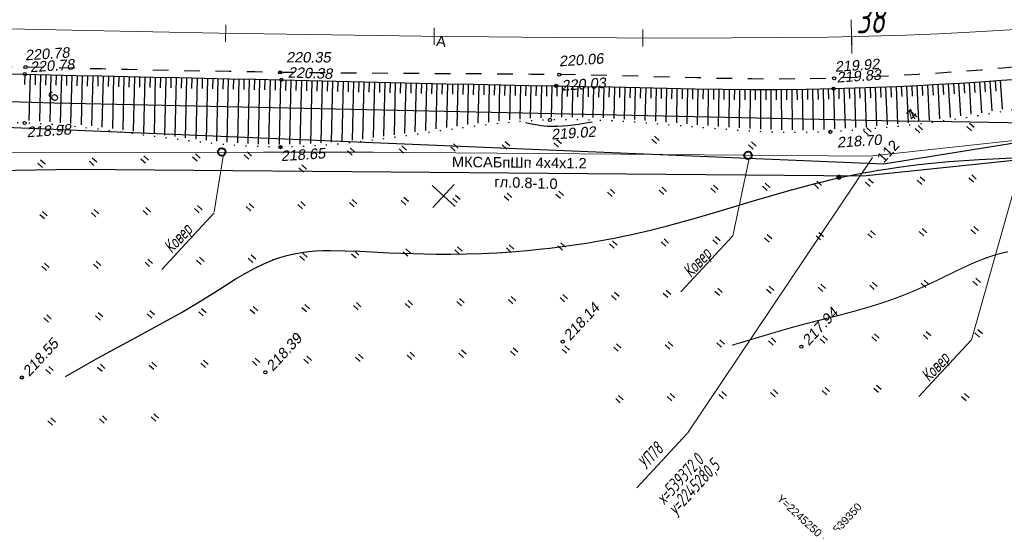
# Model space of a CAD drawing. Header units: millimetres. Extents: x -10 to 1169, y 1 to 1686.
# Tile 113 of 224: x 791 to 886, y 448 to 496. Entities that reach past the tile are written whole.
import ezdxf
from ezdxf.enums import TextEntityAlignment as Align
from ezdxf.lldxf.tags import DXFTag

# ---------------------------------------------------------------- set-up
doc = ezdxf.new("R2010")
doc.units = ezdxf.units.MM
for name, pattern in [('ADOT1', [1, 0, -1]), ('AHIDDEN2', [3, 1.5, -1.5]), ('CONTI', [0]), ('PHANTOM2', [1.25, 0.625, -0.125, 0.125, -0.125, 0.125, -0.125])]:
    doc.linetypes.add(name, pattern=pattern)
for name, color, linetype in [('CONTURS', 7, 'Continuous'), ('COORDS', 7, 'Continuous'), ('GPR_PICK', 7, 'Continuous'), ('IZOLINES', 32, 'Continuous'), ('PDIGIT', 170, 'Continuous'), ('PICKETS', 7, 'Continuous'), ('ОБЪЕКТЫ_АВТОДОРОГ', 7, 'Continuous'), ('УЧАСТКИ', 7, 'Continuous')]:
    doc.layers.add(name, color=color, linetype=linetype)
doc.layers.add('СВЯЗЬ', color=170, linetype='Связь', lineweight=30)
doc.styles.add('GPR', font='isocpeui.ttf', dxfattribs={"width": 0.8})
doc.styles.get("Standard").update_dxf_attribs({"font": 'arial.ttf'})
tags = doc.linetypes.add('газ', pattern='A,42.7,-5.08,["Г",Standard,S=2.54,R=0,X=-2.54,Y=-1.27],-3.81', length=51.59).pattern_tags.tags
tags[6] = DXFTag(74, 10)
doc.linetypes.add('Связь', pattern='A,12.5,[130,ltypeshp.shx,S=1,R=-30,X=0,Y=0.9],1,[130,ltypeshp.shx,S=1,R=-30,X=0,Y=0.9],1,[130,ltypeshp.shx,S=1,R=-30,X=0,Y=0.9],4.5', length=19)

# ---------------------------------------------------------------- blocks, each defined once
blk = doc.blocks.new('107_1')
at = {"layer": 'CONTURS', "color": 7, "linetype": 'Continuous', "const_width": 0.5}
blk.add_lwpolyline([(-0.25, 0, 1), (0.25, 0, 1)], format="xyb", close=True, dxfattribs=at)
blk = doc.blocks.new('401')
at = {"layer": 'CONTURS'}
for p, q in [((0, 0), (0, 1.2)), ((0.8, 0), (0.8, 1.2))]:
    blk.add_line(p, q, dxfattribs=at)
blk = doc.blocks.new('пкк')
at = {"layer": 'ОБЪЕКТЫ_АВТОДОРОГ', "lineweight": 15, "ltscale": 200}
blk.add_line((-0.011, -0.822), (-0.008, 0.805), dxfattribs=at)
blk = doc.blocks.new('пк')
at = {"layer": 'ОБЪЕКТЫ_АВТОДОРОГ', "linetype": 'Continuous', "lineweight": 25, "xscale": 2, "yscale": 2, "zscale": 2}
blk.add_blockref('пкк', (0.003, 0.008), dxfattribs=at)

msp = doc.modelspace()

# ---------------------------------------------------------------- linework, layer by layer
at = {"linetype": 'Continuous', "lineweight": 40}
for centre in [(810.72725, 483.53972), (861.16031, 483.2093)]:
    msp.add_circle(centre, 0.36213, dxfattribs=at)
at = {"layer": 'CONTURS', "lineweight": -2}
for p, q in [((791.86036, 491.00031), (791.83431, 490.00065)), ((792.36019, 490.98724), (792.24559, 486.54138)), ((792.86003, 490.97452), (792.83451, 489.97484)), ((793.35986, 490.96179), (793.24667, 486.48364)), ((793.8597, 490.9491), (793.8347, 489.94941)), ((794.35954, 490.9364), (794.2479, 486.42589)), ((794.8594, 490.9243), (794.83486, 489.9246)), ((795.35925, 490.9122), (795.24795, 486.33734)), ((795.8591, 490.90009), (795.83498, 489.90038)), ((796.35896, 490.88799), (796.2479, 486.24721)), ((796.85882, 490.87619), (796.83511, 489.87647)), ((797.35868, 490.86439), (797.24777, 486.14546)), ((797.85854, 490.8528), (797.83523, 489.85308)), ((798.35841, 490.84122), (798.24713, 486.03199)), ((798.85828, 490.82968), (798.83532, 489.82995)), ((799.35814, 490.81815), (799.24651, 485.91792)), ((799.85802, 490.80697), (799.83538, 489.80723)), ((800.35789, 490.7958), (800.24524, 485.79022)), ((800.85777, 490.78462), (800.83539, 489.78487)), ((801.35764, 490.77344), (801.24386, 485.66255)), ((801.85752, 490.76247), (801.83539, 489.76272)), ((802.3574, 490.7515), (802.24248, 485.53181)), ((802.85728, 490.74063), (802.83537, 489.74087)), ((803.35717, 490.72976), (803.24083, 485.39896)), ((803.85705, 490.71893), (803.83532, 489.71916)), ((804.35693, 490.7081), (804.23913, 485.26663)), ((804.85682, 490.69743), (804.83523, 489.69766)), ((805.3567, 490.68676), (805.23723, 485.1377)), ((805.85659, 490.67608), (805.83511, 489.67631)), ((806.35648, 490.66541), (806.23517, 485.00879)), ((806.85636, 490.65481), (806.83496, 489.65504)), ((807.35625, 490.64421), (807.23321, 484.88866)), ((807.85614, 490.63363), (807.83478, 489.63386)), ((808.35603, 490.62305), (808.23113, 484.77274)), ((808.85591, 490.61247), (808.83457, 489.6127)), ((809.3558, 490.60189), (809.22896, 484.6617)), ((809.85569, 490.5913), (809.83433, 489.59153)), ((810.35558, 490.58071), (810.227, 484.56785)), ((810.85547, 490.57012), (810.83405, 489.57035)), ((811.35535, 490.55954), (811.22483, 484.47402)), ((811.85524, 490.54885), (811.83374, 489.54908)), ((812.35513, 490.53816), (812.22291, 484.40403)), ((812.85501, 490.52746), (812.8334, 489.52769)), ((813.3549, 490.51675), (813.221, 484.34135)), ((813.85478, 490.50596), (813.83302, 489.5062)), ((814.35466, 490.49517), (814.21908, 484.29116)), ((814.85454, 490.48424), (814.83261, 489.48448)), ((815.35442, 490.47331), (815.21778, 484.26872)), ((815.85431, 490.46239), (815.83219, 489.46263)), ((816.35419, 490.45146), (816.21632, 484.24628)), ((816.85406, 490.44017), (816.83172, 489.44042)), ((817.35393, 490.42888), (817.2154, 484.26543)), ((817.8538, 490.41757), (817.83122, 489.41782)), ((818.35367, 490.40625), (818.21481, 484.29161)), ((818.85354, 490.39483), (818.83072, 489.39509)), ((819.35341, 490.3834), (819.21442, 484.32979)), ((819.85328, 490.37172), (819.83023, 489.37198)), ((820.35314, 490.36003), (820.21519, 484.40016)), ((820.853, 490.34834), (820.82979, 489.34861)), ((821.35287, 490.33665), (821.21621, 484.47055)), ((821.85273, 490.32483), (821.82937, 489.32511)), ((822.35259, 490.31301), (822.21785, 484.5645)), ((822.85245, 490.30113), (822.82897, 489.3014)), ((823.35231, 490.28924), (823.22007, 484.66891)), ((823.85216, 490.27735), (823.82862, 489.27762)), ((824.35202, 490.26546), (824.2226, 484.77616)), ((824.85188, 490.25354), (824.82831, 489.25382)), ((825.35174, 490.24162), (825.22587, 484.90433)), ((825.8516, 490.2297), (825.82804, 489.22998)), ((826.35145, 490.21778), (826.22938, 485.03253)), ((826.85131, 490.20591), (826.82782, 489.20619)), ((827.35117, 490.19405), (827.23332, 485.16808)), ((827.85103, 490.18227), (827.82765, 489.18254)), ((828.35089, 490.17049), (828.2375, 485.3097)), ((828.85076, 490.15871), (828.82752, 489.15898)), ((829.35062, 490.14693), (829.24187, 485.45134)), ((829.85048, 490.13538), (829.82746, 489.13564)), ((830.35035, 490.12383), (830.24663, 485.59595)), ((830.85022, 490.11236), (830.82745, 489.11262)), ((831.35009, 490.10089), (831.25142, 485.74063)), ((831.84996, 490.08947), (831.82751, 489.08972)), ((832.34983, 490.07805), (832.25637, 485.8823)), ((832.84971, 490.06706), (832.8276, 489.06731)), ((833.34958, 490.05607), (833.26101, 486.01958)), ((833.84946, 490.04508), (833.8277, 489.04532)), ((834.34934, 490.03409), (834.26567, 486.15687)), ((834.84923, 490.02341), (834.82788, 489.02364)), ((835.34912, 490.01273), (835.27027, 486.27923)), ((835.84901, 490.00239), (835.8281, 489.00261)), ((836.3489, 489.99205), (836.27454, 486.39875)), ((836.84879, 489.98171), (836.82833, 488.98192)), ((837.34869, 489.97136), (837.27864, 486.51065)), ((837.84859, 489.96172), (837.82863, 488.96191)), ((838.3485, 489.95207), (838.28257, 486.60212)), ((838.84841, 489.94255), (838.82897, 488.94273)), ((839.34832, 489.93302), (839.28614, 486.69355)), ((839.84823, 489.92371), (839.82928, 488.92389)), ((840.34815, 489.9144), (840.28911, 486.75826)), ((840.84807, 489.90587), (840.82949, 488.90604)), ((841.348, 489.89733), (841.291, 486.81132)), ((841.84793, 489.8888), (841.82946, 488.88897)), ((842.34786, 489.88027), (842.29207, 486.85906)), ((842.84778, 489.87143), (842.8292, 488.8716)), ((843.3477, 489.86259), (843.29171, 486.86675)), ((843.84762, 489.85351), (843.82877, 488.85369)), ((844.34753, 489.84444), (844.29107, 486.87445)), ((844.84745, 489.83537), (844.82821, 488.83555)), ((845.34737, 489.82629), (845.2897, 486.86555)), ((845.84726, 489.81578), (845.82744, 488.81598)), ((846.34715, 489.80527), (846.28724, 486.83472)), ((846.84704, 489.79463), (846.82662, 488.79484)), ((847.34692, 489.78399), (847.28533, 486.80387)), ((847.84681, 489.77318), (847.82595, 488.7734)), ((848.34669, 489.76238), (848.2833, 486.75226)), ((848.84656, 489.7511), (848.82544, 488.75132)), ((849.34643, 489.73982), (849.28187, 486.69318)), ((849.84631, 489.72854), (849.82517, 488.72876)), ((850.34618, 489.71726), (850.28111, 486.63329)), ((850.84606, 489.70615), (850.82513, 488.70637)), ((851.34593, 489.69504), (851.28075, 486.55617)), ((851.84581, 489.68405), (851.82531, 488.68426)), ((852.34569, 489.67306), (852.28103, 486.47899)), ((852.84557, 489.66206), (852.82573, 488.66226)), ((871.34299, 489.66712), (871.45598, 485.87092)), ((871.84268, 489.68475), (871.87403, 488.68524)), ((872.34237, 489.70238), (872.46612, 485.95068)), ((872.84206, 489.7201), (872.87645, 488.72069)), ((873.34174, 489.73781), (873.47456, 486.03478)), ((873.84133, 489.7582), (873.87867, 488.7589)), ((874.34091, 489.7786), (874.48285, 486.12991)), ((874.84049, 489.79911), (874.88072, 488.79992)), ((875.34007, 489.81963), (875.48965, 486.22855)), ((875.83953, 489.84278), (875.8826, 488.84371)), ((876.339, 489.86593), (876.49629, 486.33904)), ((876.83845, 489.88925), (876.88434, 488.8903)), ((877.33791, 489.91257), (877.50155, 486.45218)), ((877.83724, 489.93848), (877.8859, 488.93966)), ((878.33657, 489.96438), (878.50654, 486.57798)), ((878.83588, 489.99051), (878.88732, 488.99183)), ((879.3352, 490.01663), (879.5102, 486.70555)), ((879.83438, 490.04529), (879.88857, 489.04676)), ((880.33356, 490.07395), (880.51343, 486.84664)), ((880.83272, 490.10287), (880.88966, 489.10449)), ((881.33188, 490.13179), (881.51537, 486.98856)), ((881.83089, 490.1632), (881.89058, 489.16498)), ((882.32991, 490.19461), (882.51669, 487.14487)), ((882.8289, 490.22633), (882.89132, 489.22828)), ((883.32789, 490.25804), (883.51678, 487.30106)), ((883.82672, 490.2922), (883.89187, 489.29433)), ((884.32556, 490.32636), (884.51602, 487.47252)), ((884.82436, 490.36087), (884.89224, 489.36318)), ((885.32317, 490.39538), (885.51404, 487.64376)), ((853.34545, 489.65107), (853.28218, 486.39903)), ((853.84535, 489.64122), (853.82649, 488.6414)), ((854.34526, 489.63137), (854.28461, 486.31393)), ((854.84516, 489.62159), (854.82756, 488.62175)), ((855.34506, 489.61182), (855.28776, 486.22876)), ((855.84498, 489.60264), (855.82891, 488.60277)), ((856.3449, 489.59346), (856.29242, 486.14514)), ((856.84484, 489.58583), (856.83046, 488.58593)), ((857.34478, 489.5782), (857.29713, 486.06235)), ((857.84472, 489.57057), (857.83212, 488.57065)), ((858.34466, 489.56294), (858.30286, 485.97947)), ((858.84463, 489.55722), (858.83418, 488.55727)), ((859.3446, 489.55149), (859.31089, 485.90912)), ((859.84458, 489.54694), (859.83649, 488.54697)), ((860.34456, 489.54238), (860.31885, 485.8389)), ((860.84453, 489.53783), (860.83891, 488.53784)), ((861.34451, 489.53328), (861.32823, 485.77612)), ((861.84451, 489.53257), (861.84185, 488.53257)), ((862.34451, 489.53186), (862.34067, 485.72889)), ((862.84451, 489.53131), (862.84514, 488.53131)), ((863.34451, 489.53076), (863.35318, 485.68166)), ((863.84451, 489.53171), (863.84865, 488.53172)), ((864.34451, 489.53265), (864.36783, 485.65709)), ((864.84449, 489.53704), (864.85214, 488.53707)), ((865.34447, 489.54143), (865.3806, 485.64364)), ((865.84445, 489.54582), (865.85538, 488.54588)), ((866.34443, 489.55022), (866.3937, 485.63136)), ((866.84437, 489.55839), (866.8589, 488.55849)), ((867.3443, 489.56656), (867.40874, 485.66234)), ((867.84419, 489.57682), (867.86233, 488.57699)), ((868.34409, 489.58708), (868.4211, 485.69323)), ((868.84398, 489.59734), (868.86534, 488.59757)), ((869.34388, 489.60761), (869.43275, 485.73699)), ((869.84366, 489.62245), (869.86842, 488.62276)), ((870.34344, 489.6373), (870.44548, 485.8014)), ((870.84322, 489.65221), (870.87138, 488.65261))]:
    msp.add_line(p, q, dxfattribs=at)
at = {"layer": 'CONTURS', "color": 1, "linetype": 'газ', "lineweight": 15}
for p, q in [((872.80355, 483.11768), (891.72919, 485.19545)), ((763.7524, 483.42915), (814.71389, 483.51198)), ((814.71389, 483.51198), (825.24684, 483.52106)), ((825.24684, 483.52106), (872.80355, 483.11768))]:
    msp.add_line(p, q, dxfattribs=at)
at = {"layer": 'CONTURS', "color": 0, "linetype": 'CONTI', "lineweight": 15}
for p, q in [((887.89792, 484.44938), (882.55747, 465.51491)), ((810.87158, 483.13768), (809.9993, 477.78364)), ((873.09497, 483.00404), (855.33878, 456.57407)), ((859.69241, 475.50513), (861.21595, 482.75835)), ((810.00968, 477.70197), (804.97833, 472.25697)), ((854.7011, 470.10346), (859.69241, 475.50513)), ((877.52916, 460.08914), (882.52047, 465.49081)), ((850.49869, 451.31399), (855.32145, 456.53324))]:
    msp.add_line(p, q, dxfattribs=at)
at = {"layer": 'CONTURS', "linetype": 'AHIDDEN2', "flags": 128}
msp.add_lwpolyline([(889.57393, 491.94104), (887.55883, 491.7442), (885.54335, 491.56133), (883.52751, 491.39242), (881.51129, 491.23749), (879.49471, 491.09653), (877.47775, 490.96953), (875.46042, 490.85651), (873.44273, 490.75745), (871.42466, 490.67236), (869.40622, 490.60125), (866.77483, 490.54082), (864.14239, 490.52168), (861.50906, 490.53631), (858.87505, 490.57718), (856.24053, 490.63675), (853.60569, 490.7075), (850.97072, 490.78191), (848.33579, 490.85245), (845.70109, 490.91158), (843.0668, 490.95179), (840.39245, 490.97752), (837.71804, 490.99837), (835.04359, 491.01583), (832.36912, 491.03138), (829.69465, 491.04652), (827.02019, 491.06274), (824.34577, 491.08152), (821.67141, 491.10437), (818.99713, 491.13276), (816.32295, 491.16819), (813.88228, 491.20563), (811.44163, 491.24597), (809.00101, 491.28924), (806.56042, 491.33546), (804.11989, 491.38467), (801.67941, 491.4369), (799.23902, 491.49217), (796.79871, 491.5505), (794.3585, 491.61194), (791.9184, 491.67651), (789.34064, 491.74991), (786.76304, 491.82955), (784.18559, 491.91422), (781.60824, 492.00271), (779.03096, 492.09381), (776.45372, 492.18632), (773.87648, 492.27901), (771.2992, 492.37069), (768.72187, 492.46014), (766.14443, 492.54616), (763.30651, 492.63337), (760.46822, 492.71239), (757.6297, 492.78643), (754.79112, 492.85865), (751.9526, 492.93226), (749.11431, 493.01044), (746.27639, 493.09637), (743.43899, 493.19324), (740.60225, 493.30425), (737.76632, 493.43257), (735.37277, 493.55322), (732.97948, 493.68183), (730.58648, 493.818), (728.1938, 493.96134), (725.80148, 494.11147), (723.40954, 494.26798), (721.01802, 494.43048), (718.62696, 494.59859), (716.23637, 494.77191), (713.84631, 494.95004), (710.91172, 495.17437), (707.97736, 495.40495), (705.04341, 495.64281), (702.11006, 495.88897), (699.1775, 496.14446), (696.24592, 496.41031), (693.31551, 496.68753), (690.38646, 496.97715), (687.45896, 497.2802), (684.53319, 497.5977), (682.64234, 497.8104), (680.75204, 498.02815), (678.86228, 498.25093), (676.97305, 498.47876), (675.08438, 498.71163), (673.19624, 498.94954), (671.30864, 499.19249), (669.42159, 499.44049), (667.53507, 499.69353), (665.6491, 499.95161)], dxfattribs=at)
at = {"layer": 'CONTURS', "linetype": 'ADOT1', "flags": 128}
msp.add_lwpolyline([(889.71145, 488.20721), (887.65156, 487.78998), (885.59025, 487.40447), (883.52752, 487.05068), (881.46338, 486.7286), (879.39781, 486.43825), (877.33082, 486.17961), (875.26241, 485.9527), (873.19258, 485.7575), (871.12133, 485.59403), (869.04866, 485.46227), (866.36998, 485.38056), (863.68647, 485.41615), (860.99919, 485.54141), (858.30919, 485.72872), (855.61753, 485.95045), (852.92526, 486.17895), (850.23344, 486.38662), (847.54311, 486.5458), (844.85533, 486.62887), (842.17116, 486.60821), (839.58531, 486.47129), (837.00138, 486.23591), (834.41902, 485.92861), (831.83785, 485.57594), (829.2575, 485.20443), (826.67759, 484.84061), (824.09776, 484.51103), (821.51764, 484.24223), (818.93686, 484.06074), (816.35503, 483.9931), (813.90404, 484.04817), (811.4535, 484.20207), (809.00314, 484.4325), (806.55273, 484.71714), (804.10198, 485.03371), (801.65065, 485.35989), (799.19848, 485.6734), (796.7452, 485.95192), (794.29057, 486.17315), (791.83431, 486.31481), (789.24119, 486.37795), (786.64602, 486.37756), (784.04918, 486.32772), (781.45108, 486.24254), (778.85211, 486.13609), (776.25268, 486.02247), (773.65318, 485.91578), (771.05401, 485.8301), (768.45558, 485.77952), (765.85827, 485.77814), (763.01599, 485.82153), (760.17352, 485.88922), (757.33105, 485.97918), (754.48875, 486.08936), (751.64681, 486.21774), (748.80542, 486.36226), (745.96476, 486.52089), (743.125, 486.69158), (740.28633, 486.87231), (737.44894, 487.06103), (734.91114, 487.242), (732.37442, 487.43943), (729.8386, 487.65065), (727.30352, 487.87296), (724.769, 488.1037), (722.23488, 488.34018), (719.70099, 488.57972), (717.16715, 488.81963), (714.6332, 489.05723), (712.09897, 489.28985), (710.68949, 489.41495), (709.27958, 489.5365), (707.86945, 489.65618), (706.45929, 489.77568), (705.04929, 489.89671), (703.63965, 490.02095), (702.23058, 490.15011), (700.82225, 490.28588), (699.41488, 490.42995), (698.00865, 490.58402), (696.56308, 490.75746), (695.11926, 490.94654), (693.67676, 491.14731), (692.23514, 491.35581), (690.79395, 491.56806), (689.35276, 491.7801), (687.91112, 491.98798), (686.4686, 492.18773), (685.02475, 492.37539), (683.57914, 492.54698), (681.68703, 492.75329), (679.79366, 492.94797), (677.89903, 493.13099), (676.00314, 493.30238), (674.10598, 493.46212), (672.20756, 493.61023), (670.30788, 493.74669), (668.40693, 493.8715), (666.50472, 493.98468), (664.60125, 494.08621)], dxfattribs=at)
at = {"layer": 'CONTURS', "linetype": 'Continuous', "flags": 128}
msp.add_lwpolyline([(789.27134, 491.06951), (791.8517, 491.00019), (794.30918, 490.93762), (796.76673, 490.87811), (799.22436, 490.82114), (801.68204, 490.76619), (804.13975, 490.71274), (806.59749, 490.66027), (809.05525, 490.60826), (811.513, 490.5562), (813.97074, 490.50356), (816.42845, 490.44984), (819.06282, 490.3902), (821.69717, 490.3286), (824.3315, 490.26595), (826.96583, 490.20313), (829.60017, 490.14104), (832.23454, 490.08059), (834.86894, 490.02266), (837.50341, 489.96816), (840.13794, 489.91798), (842.77255, 489.87303), (845.43099, 489.82478), (848.08982, 489.76818), (850.7489, 489.70817), (853.40809, 489.64969), (856.06722, 489.5977), (858.72616, 489.55712), (861.38475, 489.53291), (864.04285, 489.53), (866.70031, 489.55334), (869.35698, 489.60787), (871.37164, 489.66797), (873.38603, 489.73938), (875.40017, 489.8221), (877.41406, 489.91613), (879.42769, 490.02146), (881.44107, 490.13811), (883.45419, 490.26607), (885.46705, 490.40534), (887.47967, 490.55592)], dxfattribs=at)
at = {"layer": 'COORDS', "lineweight": -2}
for p, q in [((833.08256, 478.29598), (830.8792, 480.33196)), ((830.96289, 478.21229), (832.99887, 480.41565))]:
    msp.add_line(p, q, dxfattribs=at)
at = {"layer": 'IZOLINES'}
for points in [[(839.81544, 486.36958), (840.41885, 486.23317), (841.02695, 486.12207), (841.32324, 486.07882), (841.62048, 486.04349), (841.91424, 486.01745), (842.20673, 486.0012), (842.20632, 486.00011), (842.5399, 485.99464), (842.85149, 485.99888), (842.84509, 486.00002), (843.36089, 486.02374), (843.87515, 486.06753), (844.38771, 486.12677), (844.89848, 486.19909), (845.40744, 486.28267), (845.83858, 486.36143), (846.22588, 486.43777)], [(795.75634, 461.98973), (797.31912, 462.89575), (798.89584, 463.77711), (802.06913, 465.50358), (805.24102, 467.23236), (806.86172, 468.14901), (808.4541, 469.09127), (808.45083, 469.08839), (810.23729, 470.19901), (812.01799, 471.31875), (812.91989, 471.85934), (813.83893, 472.36891), (814.74918, 472.8166), (815.64142, 473.1892), (815.62801, 473.18286), (816.29461, 473.41701), (816.97258, 473.61288), (817.65956, 473.77074), (818.35324, 473.89175), (819.05141, 473.97885), (819.75222, 474.03618), (820.45434, 474.06847), (821.15692, 474.08051), (822.56145, 474.06111), (823.9649, 474.00707), (826.77056, 473.87038), (829.05714, 473.77978), (830.16065, 473.75116), (831.23862, 473.73483), (831.2302, 473.73466), (832.69159, 473.73264), (834.15264, 473.7547), (835.61294, 473.80179), (837.07204, 473.87395), (838.52956, 473.97081), (839.98512, 474.09178), (841.43108, 474.23566), (842.15396, 474.3165), (842.87663, 474.40336), (842.87683, 474.40338), (842.87723, 474.40343), (842.87685, 474.40305), (843.58051, 474.49391), (844.2834, 474.59036), (844.98541, 474.69289), (845.68646, 474.80166), (846.38646, 474.91681), (847.08534, 475.03847), (847.78302, 475.16669), (848.47944, 475.30151), (849.17453, 475.44288), (849.86825, 475.59071), (850.56057, 475.74484), (851.25149, 475.90507), (851.94101, 476.07114), (853.31592, 476.41948), (853.42864, 476.44899), (853.42849, 476.44908), (854.36065, 476.69807), (855.29066, 476.95486), (856.21883, 477.2182), (858.07081, 477.75975), (861.76733, 478.86795), (863.43357, 479.36115), (865.10377, 479.84047), (865.93238, 480.07016), (866.76269, 480.29355), (867.58709, 480.50758), (868.40887, 480.71222), (868.40717, 480.71155), (869.03599, 480.86196), (869.66617, 481.00647), (870.29765, 481.14506), (870.9304, 481.27763), (871.56436, 481.40418), (872.19946, 481.52479), (872.8356, 481.63964), (873.62743, 481.77458), (873.63125, 481.77521), (873.63101, 481.7754), (874.59247, 481.92757), (875.55563, 482.06823), (876.52033, 482.19751), (877.48642, 482.31564), (878.45373, 482.42279), (879.42213, 482.51917), (880.39148, 482.60511), (881.36161, 482.68114), (882.33238, 482.74812), (883.30364, 482.80736), (885.24697, 482.91091), (887.0115, 483.00512)]]:
    msp.add_lwpolyline(points, dxfattribs=at)
at = {"layer": 'IZOLINES', "const_width": 0.1}
msp.add_lwpolyline([(859.62874, 465.00183), (862.0695, 465.73177), (864.49664, 466.4551), (864.50132, 466.45646), (864.50132, 466.45646), (864.50132, 466.45646), (864.50133, 466.45646), (864.50134, 466.45644), (865.5339, 466.74962), (866.56211, 467.02665), (866.55918, 467.02585), (867.75779, 467.33405), (870.15655, 467.9443), (871.35205, 468.26398), (872.54197, 468.60323), (873.72384, 468.96863), (874.311, 469.16298), (874.89518, 469.36592), (875.47609, 469.57789), (876.05344, 469.79919), (876.62705, 470.02986), (877.19681, 470.26972), (877.76278, 470.51825), (878.88438, 471.03758), (879.99634, 471.57708), (881.10622, 472.12083), (882.22352, 472.64856), (882.66414, 472.84529), (883.10798, 473.03445), (883.55554, 473.21443), (884.04038, 473.3955), (884.04443, 473.39694), (884.04443, 473.39694), (884.04443, 473.39695), (884.04444, 473.39695), (884.04392, 473.39735), (884.44171, 473.53327), (884.84268, 473.65912), (885.24693, 473.77347), (885.65427, 473.87566), (886.06441, 473.96532)], dxfattribs=at)
at = {"layer": 'PICKETS', "color": 7, "lineweight": -2}
for centre in [(791.9184, 491.67651), (791.8517, 491.00019), (816.32295, 491.16819), (843.0668, 490.95179), (869.40622, 490.60125), (816.42845, 490.44984), (842.77255, 489.87303), (869.35698, 489.60787), (791.83431, 486.31481), (842.17116, 486.60821), (869.04866, 485.46227), (816.35503, 483.9931), (843.40079, 465.3414), (866.26712, 464.86292), (814.9028, 462.39961), (791.57123, 461.90013)]:
    msp.add_circle(centre, 0.15, dxfattribs=at)
at = {"layer": 'ОБЪЕКТЫ_АВТОДОРОГ', "color": 0, "linetype": 'PHANTOM2', "lineweight": 15, "ltscale": 200}
msp.add_lwpolyline([(785.99622, 495.4322), (791.85296, 495.30148), (797.90679, 495.17467), (804.12435, 495.05304), (810.47227, 494.9379), (816.91722, 494.83051), (823.41898, 494.73235), (829.91006, 494.64558), (836.31613, 494.57253), (842.56286, 494.51554), (848.5759, 494.47694), (854.28092, 494.45908), (859.6036, 494.46428), (864.46959, 494.49488), (868.82902, 494.55248), (872.72979, 494.63568), (876.24427, 494.74234), (879.44483, 494.87034), (882.40382, 495.01753), (885.19361, 495.18178), (887.88656, 495.36095)], dxfattribs=at)
at = {"layer": 'СВЯЗЬ', "linetype": 'Связь', "lineweight": 30}
msp.add_lwpolyline([(976.35602, 496.82165), (958.89249, 494.94751), (897.6619, 483.87436), (872.19579, 481.21571), (796.73183, 481.85309), (763.84273, 481.32194), (736.36216, 482.60565), (671.04439, 488.10986), (639.71393, 494.21523), (614.23357, 498.56981), (578.28183, 501.7051), (562.40022, 504.31784), (528.71727, 514.07209), (475.48775, 535.49659), (449.46161, 542.60572), (410.28618, 548.93671), (393.44557, 553.15626), (339.38113, 553.83215), (333.7457, 553.39108), (309.38834, 548.84717), (285.15316, 542.73666), (257.42139, 526.27687)], dxfattribs=at)
at = {"layer": 'УЧАСТКИ', "color": 6, "linetype": 'Continuous', "lineweight": -2}
for p, q in [((874.14154, 482.40106), (947.97099, 494.23673)), ((692.72582, 489.94305), (874.14154, 482.40106)), ((730.56489, 490.10672), (794.68176, 488.23672)), ((794.68176, 488.23672), (876.96642, 486.48964)), ((892.61591, 486.23005), (876.96642, 486.48964))]:
    msp.add_line(p, q, dxfattribs=at)

# ---------------------------------------------------------------- block references
at = {"layer": 'CONTURS', "lineweight": -2, "xscale": 0.5, "yscale": 0.5, "zscale": 0.5, "rotation": 47.26113010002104}
for name, p in [('401', (877.61384, 485.37445)), ('401', (882.55974, 485.56974)), ('401', (852.36998, 484.34118)), ('401', (872.66795, 485.17916)), ('401', (828.15491, 483.42158)), ('401', (833.1008, 483.61687)), ('401', (838.04669, 483.81215)), ('401', (842.99259, 484.00744)), ('401', (861.64826, 483.7971)), ('401', (803.42544, 482.44515)), ('401', (808.37133, 482.64043)), ('401', (813.31723, 482.83572)), ('401', (823.20901, 483.22629)), ('401', (793.53365, 482.05457)), ('401', (798.47955, 482.24986)), ('401', (818.56198, 481.60428)), ('107_1', (869.86638, 481.11092)), ('401', (882.75502, 480.62384)), ('401', (858.02556, 479.64741)), ('401', (862.97145, 479.84269)), ('401', (867.91734, 480.03798)), ('401', (872.86324, 480.23327)), ('401', (877.80913, 480.42856)), ('401', (833.29609, 478.67097)), ('401', (838.24198, 478.86626)), ('401', (843.18787, 479.06155)), ('401', (848.13377, 479.25683)), ('401', (853.07966, 479.45212)), ('401', (808.56662, 477.69454)), ('401', (813.51251, 477.88983)), ('401', (818.45841, 478.08511)), ('401', (823.4043, 478.2804)), ('401', (828.35019, 478.47569)), ('401', (793.72894, 477.10868)), ('401', (798.67483, 477.30396)), ('401', (803.62073, 477.49925)), ('401', (863.16674, 474.8968)), ('401', (868.11263, 475.09209)), ('401', (873.05852, 475.28738)), ('401', (878.00442, 475.48266)), ('401', (882.95031, 475.67795)), ('401', (838.43727, 473.92037)), ('401', (843.38316, 474.11565)), ('401', (848.32906, 474.31094)), ('401', (853.27495, 474.50623)), ('401', (858.22084, 474.70151)), ('401', (813.7078, 472.94393)), ('401', (818.65369, 473.13922)), ('401', (823.59959, 473.33451)), ('401', (828.54548, 473.52979)), ('401', (833.49137, 473.72508)), ('401', (793.92423, 472.16278)), ('401', (798.87012, 472.35807)), ('401', (803.81601, 472.55336)), ('401', (808.76191, 472.74864)), ('401', (868.30792, 470.14619)), ('401', (873.25381, 470.34148)), ('401', (878.1997, 470.53677)), ('401', (883.1456, 470.73206)), ('401', (843.57845, 469.16976)), ('401', (848.52434, 469.36505)), ('401', (853.47024, 469.56033)), ('401', (858.41613, 469.75562)), ('401', (863.36202, 469.95091)), ('401', (823.79487, 468.38861)), ('401', (828.74077, 468.5839)), ('401', (833.68666, 468.77919)), ('401', (838.63256, 468.97447)), ('401', (799.06541, 467.41218)), ('401', (804.0113, 467.60746)), ('401', (808.95719, 467.80275)), ('401', (813.90309, 467.99804)), ('401', (818.84898, 468.19333)), ('401', (794.11951, 467.21689)), ('401', (873.4491, 465.39559)), ('401', (878.39499, 465.59088)), ('401', (883.34088, 465.78616)), ('401', (853.66552, 464.61444)), ('401', (858.61142, 464.80973)), ('401', (863.55731, 465.00501)), ('401', (868.5032, 465.2003)), ('401', (828.93605, 463.63801)), ('401', (833.88195, 463.83329)), ('401', (838.82784, 464.02858)), ('401', (843.77374, 464.22387)), ('401', (848.71963, 464.41915)), ('401', (804.20659, 462.66157)), ('401', (809.15248, 462.85686)), ('401', (814.09837, 463.05214)), ('401', (819.04427, 463.24743)), ('401', (823.99016, 463.44272)), ('401', (794.3148, 462.271)), ('401', (799.26069, 462.46628)), ('401', (858.8067, 459.86383)), ('401', (863.7526, 460.05912)), ('401', (868.69849, 460.25441)), ('401', (873.64438, 460.44969)), ('401', (848.91492, 459.47326)), ('401', (853.86081, 459.66855)), ('401', (882.06133, 459.65502)), ('401', (794.51009, 457.3251)), ('401', (799.45598, 457.52039)), ('401', (804.40187, 457.71568))]:
    msp.add_blockref(name, p, dxfattribs=at)
at = {"layer": 'ОБЪЕКТЫ_АВТОДОРОГ', "color": 0, "linetype": 'PHANTOM2', "lineweight": 15}
for name, p, rotation in [('пкк', (811.09549, 494.92751), 359.0454364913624), ('пкк', (831.09329, 494.63209), 359.3466751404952), ('пк', (871.09154, 494.60074), 1.221865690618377), ('пкк', (871.09154, 494.60074), 1.221865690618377), ('пкк', (851.09255, 494.46906), 359.8205747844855)]:
    msp.add_blockref(name, p, dxfattribs=dict(at, rotation=rotation))

# ---------------------------------------------------------------- texts
at = {"layer": 'CONTURS', "lineweight": -2}
for s, rotation, p in [('МКСАБпШп 4х4х1.2', 359.3780529, (832.77544, 482.09042)), ('гл.0.8-1.0', 358.0787177, (836.83296, 480.17452))]:
    msp.add_text(s, height=1, rotation=rotation, dxfattribs=at).set_placement(p)
at = {"layer": 'COORDS', "lineweight": -2}
for s, rotation, p in [('Y=2245250', 317.2611301, (863.85088, 450.20551)), ('X=539350', 47.2611301, (868.85931, 445.91796))]:
    msp.add_text(s, height=0.75, rotation=rotation, dxfattribs=at).set_placement(p)
at = {"layer": 'GPR_PICK', "style": 'GPR', "width": 0.7}
for s, p in [('Ковер', (806.95938, 474.84598)), ('Ковер', (856.71789, 472.52132)), ('Ковер', (879.54595, 462.507)), ('УП78', (852.27893, 453.98917)), ('х=539372,0', (855.06952, 451.75056)), ('у=2245280,5', (856.4067, 450.99463))]:
    msp.add_text(s, height=1.25, rotation=47.2611301, dxfattribs=at).set_placement(p, align=Align.CENTER)
at = {"layer": 'PDIGIT', "color": 7, "lineweight": -2, "oblique": 10}
for s, rotation, p in [('220.78', 3.7140252, (791.90138, 492.31345)), ('220.35', 359.9017683, (816.88999, 492.11628)), ('220.06', 3.7111301, (843.06635, 491.73657)), ('220.78', 3.7140252, (792.37811, 491.17605)), ('220.38', 358.1251117, (817.04854, 490.67555)), ('219.92', 3.7111301, (869.50027, 491.21425)), ('220.03', 3.7111301, (843.30387, 489.40644)), ('219.83', 3.7111301, (869.67179, 490.18578)), ('218.98', 3.7140252, (792.06385, 484.9396)), ('219.02', 3.7111301, (842.31939, 484.72229)), ('218.70', 3.7111301, (869.70885, 483.94772)), ('218.65', 3.7140252, (816.40989, 482.64805)), ('218.14', 47.2611301, (844.10735, 465.3693)), ('217.94', 47.2611301, (866.97368, 464.89082)), ('218.55', 47.2611301, (792.27779, 461.92803)), ('218.39', 47.2611301, (815.60936, 462.42751))]:
    msp.add_text(s, height=1, rotation=rotation, dxfattribs=at).set_placement(p)
at = {"layer": 'ОБЪЕКТЫ_АВТОДОРОГ', "style": 'GPR', "width": 0.7}
msp.add_text('38', height=2.722459, rotation=1.2218657, dxfattribs=at).set_placement((872.90994, 494.92887), align=Align.CENTER)
at = {"layer": 'ОБЪЕКТЫ_АВТОДОРОГ', "lineweight": -2}
msp.add_text('А', height=1, rotation=353.9718984, dxfattribs=at).set_placement((831.23594, 493.69609))
at = {"layer": 'УЧАСТКИ', "color": 6, "lineweight": -2}
for s, p in [('6', (794.68176, 488.23672)), ('7', (876.96642, 486.48964)), ('4', (876.96642, 486.48964)), ('112', (874.14154, 482.40106))]:
    msp.add_text(s, height=1, rotation=47.2611301, dxfattribs=at).set_placement(p)

doc.saveas('drawing.dxf')
